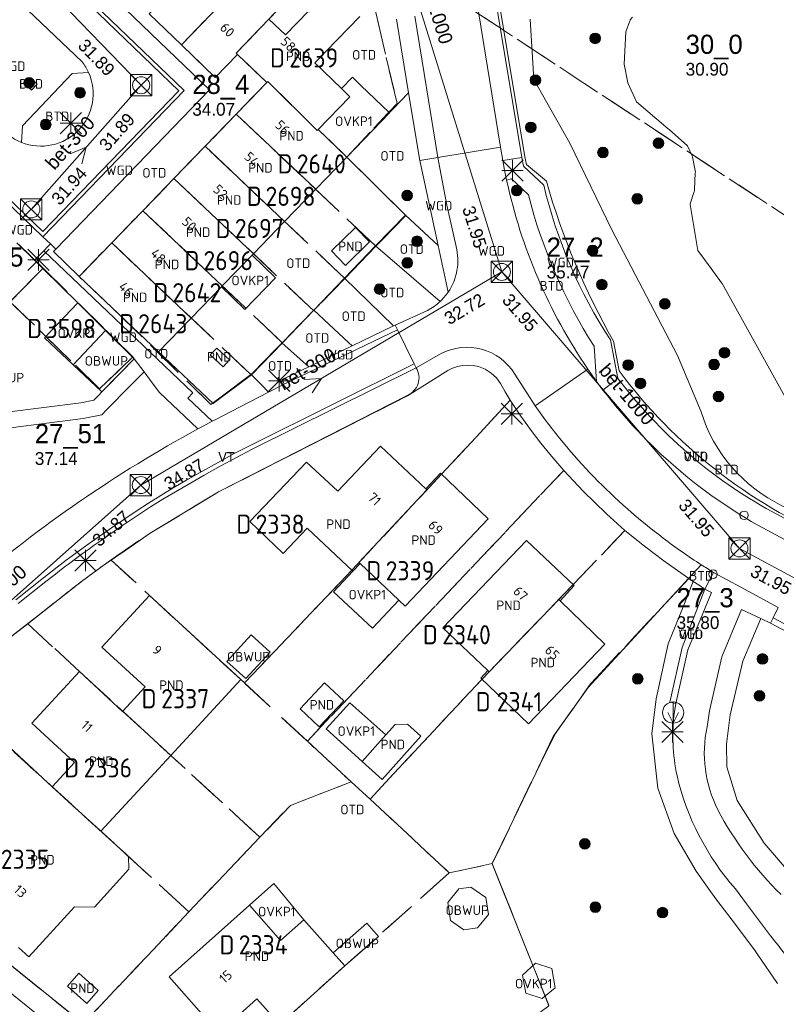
# Model space of a CAD drawing. Header units: metres. Extents: x 207644 to 210135, y 370459 to 373417.
# Tile 112 of 256: x 208561 to 208632, y 371656 to 371749. Entities that reach past the tile are written whole.
import ezdxf
from ezdxf.enums import TextEntityAlignment as Align

# ---------------------------------------------------------------- set-up
doc = ezdxf.new("R2010")
doc.units = ezdxf.units.M
doc.linetypes.add('HIDDEN2', pattern=[4.7625, 3.175, -1.5875])
for name, color, linetype in [('BTD', 7, 'Continuous'), ('combi_kolk', 7, 'Continuous'), ('CON_BxH1000x1000mm', 7, 'Continuous'), ('CON_BxH300x300mm', 7, 'Continuous'), ('DMM_BxH1000x1000mm', 7, 'Continuous'), ('DMM_BxH300x300mm', 7, 'Continuous'), ('GB', 1, 'Continuous'), ('GB07', 1, 'Continuous'), ('GB11', 1, 'Continuous'), ('INV_BxH1000x1000mm', 7, 'Continuous'), ('INV_BxH300x300mm', 7, 'Continuous'), ('KAD_Niet_vastgesteld_Perceel', 30, 'Continuous'), ('KAD_perceelnummer', 212, 'Continuous'), ('KAD_sectie', 212, 'Continuous'), ('KAD_Vastgesteld_Perceel', 212, 'Continuous'), ('KO_INSPECTIE', 7, 'Continuous'), ('NAR', 7, 'Continuous'), ('NLV_inspectieput', 7, 'Continuous'), ('NLV_instroom', 7, 'Continuous'), ('NNR_inspectieput', 7, 'Continuous'), ('NNR_instroom', 7, 'Continuous'), ('NOD_inspectieput', 7, 'Continuous'), ('OBWUP', 7, 'Continuous'), ('OTD', 7, 'Continuous'), ('OVKP1', 7, 'Continuous'), ('PIJL', 7, 'Continuous'), ('PND', 7, 'Continuous'), ('VGO', 7, 'Continuous'), ('WGD', 7, 'Continuous')]:
    doc.layers.add(name, color=color, linetype=linetype)
for name, color, linetype, lineweight in [('GIMGMV', 7, 'Continuous', 25), ('GMV', 7, 'Continuous', 25), ('GP1', 7, 'Continuous', 30), ('Q21_lantaarnpaal', 1, 'Continuous', 0), ('Q26_boom', 72, 'Continuous', 0), ('Q28_rioolput', 153, 'Continuous', 0), ('Q49_afvalbak-NGDW', 8, 'Continuous', 0)]:
    doc.layers.add(name, color=color, linetype=linetype, lineweight=lineweight)
doc.styles.add('ISO', font='isocpeur.ttf', dxfattribs={"height": 1})
doc.styles.add('ISOCP', font='ISOCP.shx', dxfattribs={"height": 1.8})

# ---------------------------------------------------------------- blocks, each defined once
blk = doc.blocks.new('ACMAP_ANN_TEMPLATE_Niet_Vastgesteld_Perceelnummer')
at = {"layer": 'KAD_perceelnummer', "style": 'ISOCP'}
blk.add_attdef('Perceelnummer', text='', height=1.8, dxfattribs=at).set_placement((0, 0), align=Align.MIDDLE)
at = {"layer": 'KAD_sectie', "style": 'ISOCP'}
blk.add_attdef('sectie', text='', height=1.8, dxfattribs=at).set_placement((-2.7, 0), align=Align.MIDDLE_RIGHT)
blk = doc.blocks.new('ACMAP_ANN_TEMPLATE_Vastgesteld_Perceelnummer')
at = {"layer": 'KAD_perceelnummer', "style": 'ISOCP'}
blk.add_attdef('Perceelnummer', text='', height=1.8, dxfattribs=at).set_placement((0, 0), align=Align.MIDDLE)
at = {"layer": 'KAD_sectie', "style": 'ISOCP'}
blk.add_attdef('sectie', text='', height=1.8, dxfattribs=at).set_placement((-2.7, 0), align=Align.MIDDLE_RIGHT)
blk = doc.blocks.new('Q21')
for p, q in [((-1, 1), (0, 0)), ((0, 1), (0, 0)), ((0, 0), (1, 1)), ((-1, 0), (0, 0)), ((-1, -1), (0, 0)), ((0, 0), (1, 0)), ((0, 0), (0, -1)), ((0, 0), (1, -1))]:
    blk.add_line(p, q)
blk = doc.blocks.new('Q26')
blk.add_hatch(color=256).paths.add_polyline_path([(-0.452, -0.01, 1), (0.548, -0.01, 1)])
blk.add_circle((0.048, -0.01), 0.5)
blk = doc.blocks.new('Q28')
at = {"linetype": 'Continuous'}
for p, q in [((-1, -1), (1, 1)), ((-1, 1), (1, -1))]:
    blk.add_line(p, q, dxfattribs=at)
blk.add_lwpolyline([(1, 1), (1, -1), (-1, -1), (-1, 1)], close=True)
blk = doc.blocks.new('Q49')
blk.add_line((0, 1), (0, -1))
blk.add_lwpolyline([(-0.5, 0), (0, -1), (0.5, 0)])
blk.add_circle((0, 0), 1)

msp = doc.modelspace()

# ---------------------------------------------------------------- linework, layer by layer
at = {"layer": 'combi_kolk', "color": 253, "lineweight": 13}
for centre in [(208628.57, 371702.1), (208625.66, 371696.58)]:
    msp.add_circle(centre, 0.4, dxfattribs=at)
at = {"layer": 'CON_BxH1000x1000mm', "color": 253, "linetype": 'Continuous', "lineweight": 13}
for points in [[(208591.147, 371772.192), (208605.84, 371724.94)], [(208605.84, 371724.94), (208628.14, 371699)], [(208628.14, 371699), (208673.52, 371674.62)]]:
    msp.add_lwpolyline(points, dxfattribs=at)
at = {"layer": 'CON_BxH300x300mm', "color": 253, "linetype": 'Continuous', "lineweight": 13}
for points in [[(208555, 371760), (208571.98, 371742.46)], [(208571.98, 371742.46), (208561.67, 371730.81)], [(208605.84, 371724.94), (208571.95, 371704.94)], [(208548.44, 371684.07), (208571.95, 371704.94)]]:
    msp.add_lwpolyline(points, dxfattribs=at)
at = {"layer": 'GB', "color": 253, "linetype": 'Continuous', "lineweight": 13}
for points in [[(208575.762, 371746.243), (208572.728, 371749.156)], [(208592.51, 371748.914), (208588.284, 371744.554)], [(208578.938, 371743.192), (208575.762, 371746.243)], [(208581.016, 371745.356), (208578.938, 371743.192)], [(208583.771, 371742.709), (208581.016, 371745.356)], [(208588.284, 371744.554), (208590.779, 371742.14)], [(208580.903, 371739.746), (208583.771, 371742.709)], [(208590.779, 371742.14), (208591.567, 371741.378)], [(208591.567, 371741.378), (208588.605, 371738.316)], [(208577.983, 371736.728), (208580.903, 371739.746)], [(208591.289, 371735.721), (208588.605, 371738.316)], [(208575.056, 371733.702), (208577.983, 371736.728)], [(208591.289, 371735.721), (208588.36, 371732.693)], [(208572.134, 371730.683), (208575.056, 371733.702)], [(208588.36, 371732.693), (208585.44, 371729.674)], [(208569.214, 371727.665), (208572.134, 371730.683)], [(208585.44, 371729.674), (208582.514, 371726.648)], [(208566.388, 371724.745), (208569.214, 371727.665)], [(208582.514, 371726.648), (208582.39, 371726.52)], [(208582.39, 371726.52), (208579.594, 371723.629)], [(208566.157, 371724.501), (208566.388, 371724.745)], [(208566.157, 371724.501), (208573.615, 371717.447)], [(208579.506, 371723.538), (208576.674, 371720.61)], [(208579.594, 371723.629), (208579.506, 371723.538)], [(208573.615, 371717.447), (208576.674, 371720.61)], [(208594.451, 371708.597), (208590.436, 371704.356)], [(208598.699, 371704.576), (208594.451, 371708.597)], [(208587.514, 371707.088), (208582.193, 371701.511)], [(208590.436, 371704.356), (208587.514, 371707.088)], [(208598.699, 371704.576), (208600.076, 371706.05)], [(208600.076, 371706.05), (208604.566, 371701.778)], [(208598.802, 371704.479), (208592.421, 371697.669)], [(208598.699, 371704.576), (208598.802, 371704.479)], [(208604.566, 371701.778), (208596.75, 371693.572)], [(208582.193, 371701.511), (208585.324, 371698.523)], [(208585.324, 371698.523), (208587.567, 371700.89)], [(208587.567, 371700.89), (208591.846, 371696.848)], [(208600.306, 371691.544), (208608.15, 371699.742)], [(208608.15, 371699.742), (208612.629, 371695.504)], [(208591.846, 371696.848), (208592.527, 371697.569)], [(208596.165, 371694.125), (208592.527, 371697.569)], [(208612.629, 371695.504), (208611.298, 371694.075)], [(208572.775, 371694.587), (208568.303, 371689.743)], [(208581.325, 371686.687), (208572.775, 371694.587)], [(208596.75, 371693.572), (208596.165, 371694.125)], [(208604.641, 371687.422), (208611.175, 371694.194)], [(208611.175, 371694.194), (208611.298, 371694.075)], [(208615.501, 371690.023), (208611.298, 371694.075)], [(208604.531, 371687.526), (208600.306, 371691.544)], [(208568.303, 371689.743), (208572.35, 371686.01)], [(208608.342, 371682.527), (208615.501, 371690.023)], [(208561.716, 371682.6), (208566.198, 371687.444)], [(208566.198, 371687.444), (208570.23, 371683.69)], [(208604.531, 371687.526), (208603.849, 371686.805)], [(208572.35, 371686.01), (208570.253, 371683.715)], [(208574.763, 371679.571), (208581.325, 371686.687)], [(208603.849, 371686.805), (208608.342, 371682.527)], [(208570.23, 371683.69), (208570.253, 371683.715)], [(208565.71, 371678.92), (208561.716, 371682.6)], [(208559.608, 371680.342), (208563.61, 371676.63)], [(208574.763, 371679.571), (208568.198, 371672.451)], [(208563.61, 371676.63), (208565.71, 371678.92)], [(208565.722, 371665.362), (208561.422, 371660.671)], [(208574.601, 371658.791), (208582.161, 371665.517)], [(208582.161, 371665.517), (208585.048, 371662.21)], [(208585.048, 371662.21), (208587.254, 371664.15)], [(208587.254, 371664.15), (208589.989, 371661.058)], [(208561.422, 371660.671), (208560.465, 371661.548)], [(208591.092, 371659.812), (208584.982, 371654.309)], [(208579.259, 371653.52), (208574.601, 371658.791)], [(208582.85, 371656.729), (208579.259, 371653.52)], [(208584.982, 371654.309), (208582.85, 371656.729)]]:
    msp.add_lwpolyline(points, dxfattribs=at)
at = {"layer": 'GB07', "color": 253, "linetype": 'Continuous', "lineweight": 13}
for points in [[(208575.762, 371746.243), (208583.221, 371753.971)], [(208580.901, 371745.467), (208583.974, 371748.67)], [(208581.016, 371745.356), (208580.901, 371745.467)], [(208583.771, 371742.709), (208583.882, 371742.824)], [(208583.882, 371742.824), (208588.494, 371738.201)], [(208580.903, 371739.746), (208588.36, 371732.693)], [(208588.494, 371738.201), (208588.605, 371738.316)], [(208577.983, 371736.728), (208585.44, 371729.674)], [(208575.056, 371733.702), (208582.514, 371726.648)], [(208572.134, 371730.683), (208579.594, 371723.629)], [(208569.214, 371727.665), (208576.674, 371720.61)], [(208592.421, 371697.669), (208592.527, 371697.569)], [(208604.531, 371687.526), (208604.641, 371687.422)], [(208574.763, 371679.571), (208570.253, 371683.715)], [(208568.198, 371672.451), (208563.61, 371676.63)]]:
    msp.add_lwpolyline(points, dxfattribs=at)
at = {"layer": 'GB11', "color": 253, "linetype": 'Continuous', "lineweight": 13}
for points in [[(208587.685, 371749.417), (208585.518, 371747.176), (208583.974, 371748.67)], [(208589.835, 371726.916), (208592.088, 371729.119)], [(208592.088, 371729.119), (208593.418, 371727.759)], [(208593.418, 371727.759), (208591.165, 371725.556)], [(208591.165, 371725.556), (208589.835, 371726.916)], [(208580.266, 371716.681), (208579.069, 371717.801), (208578.467, 371717.156), (208579.663, 371716.037), (208580.266, 371716.681)], [(208591.001, 371684.69), (208588.702, 371682.241), (208586.896, 371683.937), (208589.194, 371686.386), (208591.001, 371684.69)], [(208598.239, 371681.383), (208596.971, 371682.514), (208595.807, 371682.463), (208594.959, 371681.494)], [(208594.959, 371681.494), (208592.735, 371679.006)], [(208592.735, 371679.006), (208594.616, 371677.315), (208598.239, 371681.383)], [(208568.198, 371672.451), (208570.778, 371670.081)], [(208570.778, 371670.081), (208570.809, 371668.907)], [(208570.809, 371668.907), (208567.595, 371665.343)], [(208567.595, 371665.343), (208565.722, 371665.362)], [(208566.125, 371659.124), (208567.955, 371657.508), (208566.89, 371656.301), (208565.06, 371657.917), (208566.125, 371659.124)]]:
    msp.add_lwpolyline(points, dxfattribs=at)
at = {"layer": 'GIMGMV', "color": 253, "linetype": 'Continuous', "lineweight": 13}
for points in [[(208565.612, 371716.229), (208568.645, 371719.442)], [(208571.335, 371716.77), (208568.645, 371719.442)], [(208565.612, 371716.229), (208568.303, 371713.688), (208571.335, 371716.77)], [(208582.316, 371690.887), (208580.036, 371688.393)], [(208584.085, 371689.269), (208582.316, 371690.887)], [(208581.805, 371686.775), (208584.085, 371689.269)], [(208580.036, 371688.393), (208581.805, 371686.775)], [(208602.271, 371663.2), (208601.014, 371664.071), (208600.751, 371665.782), (208601.79, 371667.042), (208602.913, 371667.215), (208604.328, 371666.234), (208604.572, 371664.644), (208603.541, 371663.395), (208602.271, 371663.2)], [(208591.092, 371659.812), (208594.25, 371662.578), (208593.153, 371663.83), (208589.989, 371661.058)], [(208589.989, 371661.058), (208591.092, 371659.812)]]:
    msp.add_lwpolyline(points, dxfattribs=at)
at = {"layer": 'GMV', "color": 253, "linetype": 'Continuous', "lineweight": 13}
for points in [[(208578.383, 371742.041), (208562.66, 371757.158)], [(208561.236, 371755.689), (208575.515, 371741.942)], [(208576.01, 371741.951), (208561.49, 371755.93)], [(208560.073, 371750.751), (208566.444, 371744.651)], [(208605.723, 371736.634), (208603.459, 371750.538)], [(208605.265, 371750.348), (208607.703, 371735.692)], [(208605.56, 371750.403), (208607.998, 371735.745)], [(208599.833, 371735.668), (208597.669, 371748.955)], [(208617.891, 371748.594), (208618.109, 371748.844)], [(208597.082, 371741.754), (208595.946, 371748.644)], [(208608.506, 371748.672), (208608.829, 371743.008)], [(208617.477, 371747.46), (208617.828, 371748.406)], [(208617.828, 371748.406), (208617.868, 371748.526)], [(208617.868, 371748.526), (208617.891, 371748.594)], [(208617.311, 371744.429), (208617.477, 371747.46)], [(208617.66, 371742.699), (208617.311, 371744.429)], [(208565.512, 371743.552), (208560.834, 371738.65)], [(208567.044, 371743.65), (208565.512, 371743.552)], [(208561.635, 371743.153), (208561.083, 371742.541)], [(208561.083, 371742.541), (208561.688, 371741.994)], [(208562.21, 371742.568), (208561.635, 371743.153)], [(208561.688, 371741.994), (208562.21, 371742.568)], [(208608.829, 371743.008), (208612.227, 371737.009)], [(208618.471, 371740.903), (208617.66, 371742.699)], [(208562.736, 371728.734), (208549.485, 371741.488)], [(208575.515, 371741.942), (208562.736, 371728.734)], [(208562.751, 371728.246), (208576.01, 371741.951)], [(208563.972, 371727.071), (208578.383, 371742.041)], [(208591.289, 371735.721), (208597.082, 371741.754)], [(208597.082, 371741.754), (208598.131, 371735.391)], [(208621.461, 371738.372), (208618.471, 371740.903)], [(208560.834, 371738.65), (208560.741, 371737.099)], [(208621.531, 371738.313), (208621.461, 371738.372)], [(208623.25, 371736.781), (208621.531, 371738.313)], [(208612.227, 371737.009), (208616.172, 371728.879)], [(208605.723, 371736.634), (208599.833, 371735.668)], [(208605.924, 371735.404), (208605.723, 371736.634)], [(208623.687, 371735.848), (208623.25, 371736.781)], [(208591.289, 371735.721), (208596.781, 371730.281)], [(208598.131, 371735.391), (208599.833, 371735.668)], [(208599.845, 371727.413), (208598.131, 371735.391)], [(208599.833, 371735.668), (208600.675, 371731.199)], [(208607.703, 371735.692), (208605.924, 371735.404)], [(208606.097, 371734.479), (208605.924, 371735.404)], [(208607.703, 371735.692), (208607.862, 371734.867)], [(208607.998, 371735.745), (208608.138, 371735.02)], [(208608.138, 371735.02), (208610.02, 371733.448)], [(208623.703, 371735.813), (208623.687, 371735.848)], [(208623.717, 371735.743), (208623.703, 371735.813)], [(208623.974, 371734.445), (208623.717, 371735.743)], [(208606.286, 371733.558), (208606.097, 371734.479)], [(208607.862, 371734.867), (208609.767, 371733.093)], [(208623.912, 371732.668), (208623.996, 371734.231)], [(208624, 371734.313), (208623.974, 371734.445)], [(208623.996, 371734.231), (208624, 371734.313)], [(208606.286, 371733.558), (208606.739, 371733.665)], [(208606.739, 371733.665), (208608.323, 371732.173)], [(208623.5, 371731.344), (208623.881, 371732.487)], [(208623.881, 371732.487), (208623.906, 371732.563)], [(208623.906, 371732.563), (208623.912, 371732.668)], [(208562.751, 371728.246), (208559.098, 371731.762)], [(208623.515, 371731.256), (208623.5, 371731.344)], [(208600.675, 371731.199), (208601.537, 371727.311)], [(208624.234, 371726.938), (208623.515, 371731.256)], [(208593.984, 371727.375), (208596.781, 371730.281)], [(208596.781, 371730.281), (208599.845, 371727.413)], [(208616.172, 371728.879), (208622.315, 371717.094)], [(208561.967, 371726.035), (208560.301, 371727.657)], [(208563.455, 371727.569), (208562.751, 371728.246)], [(208563.455, 371727.569), (208563.229, 371727.337)], [(208563.972, 371727.071), (208563.455, 371727.569)], [(208562.84, 371726.935), (208561.967, 371726.035)], [(208563.229, 371727.337), (208562.84, 371726.935)], [(208562.84, 371726.935), (208576.834, 371713.582)], [(208563.972, 371727.071), (208563.751, 371726.842)], [(208563.751, 371726.842), (208566.157, 371724.501)], [(208591.063, 371724.344), (208593.984, 371727.375)], [(208593.984, 371727.375), (208600.038, 371722.155)], [(208599.845, 371727.413), (208600.786, 371723.031)], [(208625.474, 371725.256), (208624.234, 371726.938)], [(208562.742, 371725.273), (208561.967, 371726.035)], [(208542.125, 371704.469), (208562.742, 371725.273)], [(208562.742, 371725.273), (208571.183, 371716.972)], [(208626.461, 371723.916), (208625.474, 371725.256)], [(208588.188, 371721.344), (208591.063, 371724.344)], [(208591.063, 371724.344), (208595.664, 371719.867)], [(208626.502, 371723.843), (208626.461, 371723.916)], [(208628.891, 371719.563), (208626.502, 371723.843)], [(208585.219, 371718.25), (208588.188, 371721.344)], [(208591.445, 371718.326), (208588.188, 371721.344)], [(208595.822, 371719.943), (208598.869, 371721.323)], [(208585.407, 371714.399), (208596.038, 371719.507)], [(208591.792, 371718.005), (208595.664, 371719.867)], [(208595.664, 371719.867), (208595.822, 371719.943)], [(208595.822, 371719.943), (208596.038, 371719.507)], [(208596.038, 371719.507), (208597.615, 371716.315)], [(208633.016, 371712.125), (208628.891, 371719.563)], [(208591.792, 371718.005), (208591.445, 371718.326)], [(208616.043, 371718.557), (208616.737, 371714.953)], [(208616.84, 371715.668), (208616.322, 371718.439)], [(208578.737, 371712.603), (208573.615, 371717.447)], [(208582.328, 371715.281), (208585.219, 371718.25)], [(208585.219, 371718.25), (208587.708, 371716.04)], [(208587.708, 371716.04), (208591.792, 371718.005)], [(208614.721, 371714.673), (208614.488, 371717.964)], [(208571.335, 371716.77), (208567.539, 371712.912)], [(208571.183, 371716.972), (208571.335, 371716.77)], [(208572.248, 371715.56), (208571.335, 371716.77)], [(208597.798, 371715.944), (208600.065, 371717.247)], [(208622.315, 371717.094), (208624.542, 371711.817)], [(208570.896, 371714.186), (208572.248, 371715.56)], [(208572.248, 371715.56), (208572.763, 371714.877)], [(208597.615, 371716.315), (208582.265, 371708.69)], [(208597.798, 371715.944), (208582.475, 371708.326)], [(208587.708, 371716.04), (208585.213, 371714.84)], [(208597.798, 371715.944), (208597.615, 371716.315)], [(208608.953, 371712.389), (208613.905, 371715.827)], [(208614.721, 371714.673), (208613.905, 371715.827)], [(208572.763, 371714.877), (208573.493, 371713.911)], [(208582.328, 371715.281), (208578.737, 371712.603)], [(208583.299, 371714.301), (208582.328, 371715.281)], [(208585.213, 371714.84), (208585.407, 371714.399)], [(208608.953, 371712.389), (208607.064, 371715.346)], [(208615.33, 371713.858), (208614.721, 371714.673)], [(208616.737, 371714.953), (208615.33, 371713.858)], [(208568.764, 371712.018), (208570.896, 371714.186)], [(208573.493, 371713.911), (208573.707, 371713.627)], [(208583.942, 371713.652), (208583.299, 371714.301)], [(208583.942, 371713.652), (208585.407, 371714.399)], [(208567.539, 371712.912), (208566.306, 371712.666)], [(208573.707, 371713.627), (208577.293, 371710.206)], [(208576.834, 371713.582), (208576.371, 371713.105)], [(208576.371, 371713.105), (208578.648, 371710.933)], [(208596.964, 371713.359), (208579.245, 371704.302)], [(208580.416, 371711.853), (208583.942, 371713.652)], [(208566.306, 371712.666), (208559.373, 371711.77)], [(208568.285, 371711.531), (208568.764, 371712.018)], [(208559.704, 371710.3), (208566.549, 371711.185)], [(208566.549, 371711.185), (208568.285, 371711.531)], [(208578.648, 371710.933), (208577.788, 371710.474)], [(208578.648, 371710.933), (208578.855, 371711.043)], [(208578.855, 371711.043), (208580.416, 371711.853)], [(208577.54, 371710.34), (208577.293, 371710.206)], [(208577.788, 371710.474), (208577.54, 371710.34)], [(208582.265, 371708.69), (208580.725, 371707.889)], [(208582.475, 371708.326), (208580.935, 371707.525)], [(208580.725, 371707.889), (208579.197, 371707.066)], [(208580.935, 371707.525), (208579.407, 371706.702)], [(208579.197, 371707.066), (208577.68, 371706.222)], [(208579.407, 371706.702), (208577.89, 371705.858)], [(208577.68, 371706.222), (208576.173, 371705.361)], [(208577.89, 371705.858), (208576.383, 371704.997)], [(208574.991, 371704.67), (208573.817, 371703.966)], [(208576.173, 371705.361), (208574.991, 371704.67)], [(208576.383, 371704.997), (208575.201, 371704.306)], [(208573.817, 371703.966), (208572.654, 371703.245)], [(208579.245, 371704.302), (208572.832, 371700.416)], [(208574.027, 371703.602), (208572.864, 371702.881)], [(208575.201, 371704.306), (208574.027, 371703.602)], [(208572.654, 371703.245), (208571.506, 371702.499)], [(208572.864, 371702.881), (208571.716, 371702.135)], [(208571.506, 371702.499), (208569.287, 371701)], [(208631.175, 371702.448), (208645.352, 371694.835)], [(208569.287, 371701), (208567.093, 371699.465)], [(208656.259, 371686.985), (208630.337, 371700.911)], [(208567.093, 371699.465), (208564.933, 371697.882)], [(208564.933, 371697.882), (208562.818, 371696.24)], [(208623.37, 371696.168), (208624.56, 371697.458)], [(208562.818, 371696.24), (208560.212, 371694.177)], [(208613.938, 371685.938), (208623.37, 371696.168)], [(208623.37, 371696.168), (208623.802, 371695.887)], [(208624.894, 371695.175), (208625.703, 371696.747)], [(208628.261, 371695.343), (208625.703, 371696.747)], [(208560.422, 371693.813), (208563.028, 371695.876)], [(208622.789, 371693.356), (208623.802, 371695.887)], [(208624.348, 371695.531), (208623.802, 371695.887)], [(208624.894, 371695.175), (208624.348, 371695.531)], [(208631.761, 371693.458), (208628.261, 371695.343)], [(208624.894, 371695.175), (208622.773, 371689.698)], [(208625.518, 371694.852), (208623.307, 371689.478)], [(208624.894, 371695.175), (208625.518, 371694.852)], [(208564.3, 371694.268), (208561.746, 371692.247)], [(208631.306, 371692.48), (208631.761, 371693.458)], [(208621.457, 371690.027), (208622.789, 371693.356)], [(208628.323, 371693.269), (208626.47, 371688.818)], [(208630.144, 371692.402), (208628.323, 371693.269)], [(208631.306, 371692.48), (208631.096, 371692.03)], [(208649.643, 371682.788), (208631.306, 371692.48)], [(208561.746, 371692.247), (208559.168, 371690.255)], [(208628.471, 371688.41), (208630.144, 371692.402)], [(208631.065, 371691.964), (208630.144, 371692.402)], [(208631.096, 371692.03), (208631.065, 371691.964)], [(208649.306, 371682.323), (208631.065, 371691.964)], [(208620.324, 371684.872), (208621.457, 371690.027)], [(208622.773, 371689.698), (208621.619, 371684.556)], [(208623.307, 371689.478), (208622.175, 371684.431)], [(208626.47, 371688.818), (208625.336, 371683.739)], [(208627.282, 371683.385), (208628.471, 371688.41)], [(208611.22, 371682.111), (208613.938, 371685.938)], [(208619.906, 371681.598), (208620.324, 371684.872)], [(208621.619, 371684.556), (208622.175, 371684.431)], [(208622.175, 371684.431), (208622.035, 371683.649)], [(208625.336, 371683.739), (208625.1, 371682.25)], [(208626.909, 371680.626), (208627.282, 371683.385)], [(208610.615, 371681.11), (208610.875, 371681.625)], [(208610.875, 371681.625), (208611.22, 371682.111)], [(208620.493, 371676.511), (208619.906, 371681.598)], [(208609.422, 371678.75), (208610.615, 371681.11)], [(208626.948, 371678.504), (208626.909, 371680.626)], [(208604.938, 371669.406), (208609.422, 371678.75)], [(208627.911, 371675.344), (208626.948, 371678.504)], [(208622.022, 371672.251), (208620.493, 371676.511)], [(208630.455, 371671.35), (208627.911, 371675.344)], [(208624.069, 371668.692), (208622.022, 371672.251)], [(208633.145, 371668.209), (208630.455, 371671.35)], [(208610.234, 371656.125), (208604.938, 371669.406)], [(208625.374, 371666.887), (208624.069, 371668.692)], [(208626.03, 371665.98), (208625.374, 371666.887)], [(208627.761, 371667.038), (208628.798, 371665.645)], [(208627.755, 371663.702), (208626.03, 371665.98)], [(208628.798, 371665.645), (208631.046, 371662.626)], [(208629.607, 371661.242), (208627.755, 371663.702)], [(208556.269, 371662.683), (208573.631, 371648.7)], [(208572.35, 371647.099), (208555.003, 371661.07)], [(208629.872, 371660.851), (208629.607, 371661.242)], [(208631.706, 371658.153), (208629.872, 371660.851)]]:
    msp.add_lwpolyline(points, dxfattribs=at)
for points in [[(208567.044, 371743.65, 0.058045), (208566.444, 371744.651)], [(208567.044, 371743.65, -0.674963), (208560.741, 371737.099)], [(208560.741, 371737.099, -0.058278), (208559.743, 371737.643)], [(208613.905, 371715.827, -0.096956), (208606.286, 371733.558)], [(208616.322, 371718.439, -0.061039), (208610.02, 371733.448)], [(208609.767, 371733.093, 0.088041), (208616.043, 371718.557)], [(208608.323, 371732.173, 0.079028), (208614.488, 371717.964)], [(208600.786, 371723.031, 0.215203), (208601.537, 371727.311)], [(208600.038, 371722.155, 0.054239), (208600.786, 371723.031)], [(208600.038, 371722.155, -0.06846), (208598.869, 371721.323)], [(208607.064, 371715.346, 0.395927), (208600.065, 371717.247)], [(208597.798, 371715.944, -0.458841), (208596.964, 371713.359)], [(208636.972, 371699.87, -0.133987), (208616.84, 371715.668)], [(208616.737, 371714.953, 0.106039), (208631.175, 371702.448)], [(208630.337, 371700.911, -0.104027), (208615.33, 371713.858)], [(208620.992, 371699.956, -0.07903), (208608.953, 371712.389)], [(208624.542, 371711.817, 0.437016), (208643.756, 371702.59)], [(208555.855, 371695.458, -0.051849), (208577.293, 371710.206)], [(208567.303, 371699.101, -0.008184), (208571.716, 371702.135)], [(208572.832, 371700.416, 0.011076), (208568.493, 371697.444)], [(208624.56, 371697.458, -0.020765), (208620.992, 371699.956)], [(208563.028, 371695.876, -0.013856), (208567.303, 371699.101)], [(208568.493, 371697.444, 0.01289), (208564.3, 371694.268)], [(208624.56, 371697.458, 0.006378), (208625.703, 371696.747)], [(208622.035, 371683.649, 0.083854), (208622.278, 371677.674)], [(208626.108, 371674.47, -0.170946), (208625.1, 371682.25)], [(208622.278, 371677.674, 0.123042), (208627.761, 371667.038)], [(208632.042, 371666.509, -0.076924), (208626.108, 371674.47)], [(208631.046, 371662.626, -0.051964), (208633.616, 371658.977)]]:
    msp.add_lwpolyline(points, format="xyb", dxfattribs=at)
at = {"layer": 'GP1', "color": 253, "linetype": 'Continuous', "lineweight": 13}
for points in [[(208592.601, 371742.447), (208591.806, 371743.21), (208590.779, 371742.14)], [(208595.279, 371739.876), (208592.601, 371742.447)], [(208591.289, 371735.721), (208595.279, 371739.876)], [(208584.596, 371724.387), (208582.39, 371726.52)], [(208584.596, 371724.387), (208581.712, 371721.405), (208579.506, 371723.538)], [(208568.645, 371719.442), (208566.025, 371722.044), (208562.921, 371718.771), (208565.612, 371716.229)], [(208596.165, 371694.125), (208593.698, 371691.497), (208590.045, 371694.925), (208591.846, 371696.848)], [(208594.959, 371681.494), (208591.577, 371684.516), (208589.351, 371682.05), (208592.735, 371679.006)], [(208582.161, 371665.517), (208584.444, 371667.548)], [(208584.444, 371667.548), (208587.254, 371664.15)], [(208609.627, 371656.754), (208608.089, 371657.25), (208607.79, 371658.957), (208608.982, 371660.076), (208610.521, 371659.58), (208610.839, 371657.766), (208609.627, 371656.754)]]:
    msp.add_lwpolyline(points, dxfattribs=at)
at = {"layer": 'KAD_Niet_vastgesteld_Perceel', "color": 253, "linetype": 'HIDDEN2', "lineweight": 13}
for points in [[(208592.261, 371756.656), (208657.684, 371713.616)], [(208572.728, 371749.156), (208575.762, 371746.243), (208578.938, 371743.192), (208581.016, 371745.356), (208583.771, 371742.709), (208580.904, 371739.745), (208577.984, 371736.727), (208575.057, 371733.701), (208572.136, 371730.682), (208569.216, 371727.663), (208566.157, 371724.501), (208569.79, 371721.065), (208578.534, 371712.5), (208582.275, 371715.312), (208582.445, 371715.44), (208585.227, 371718.301), (208588.155, 371721.312), (208591.089, 371724.33), (208594.017, 371727.342), (208596.83, 371730.235), (208591.29, 371735.724), (208595.999, 371740.751), (208592.809, 371754.325)], [(208559.683, 371722.147), (208568.077, 371713.962), (208571.183, 371716.972), (208562.774, 371725.295), (208557.197, 371730.676)], [(208610.255, 371656.068), (208604.933, 371669.413), (208610.665, 371681.339), (208614.17, 371686.29), (208623.39, 371696.181), (208621.047, 371697.819), (208619.215, 371699.198), (208617.384, 371700.666), (208615.644, 371702.243), (208613.465, 371704.36), (208611.646, 371706.32), (208610.345, 371707.831), (208609.495, 371708.875), (208608.673, 371709.942), (208607.612, 371711.4), (208606.616, 371712.902), (208606.152, 371713.684), (208605.702, 371714.473), (208605.321, 371715.001), (208604.849, 371715.451), (208604.276, 371715.807), (208603.646, 371716.05), (208603.151, 371716.146), (208602.648, 371716.179), (208602.145, 371716.149), (208601.671, 371716.057), (208601.214, 371715.902), (208600.781, 371715.688), (208596.985, 371713.325), (208579.245, 371704.302), (208572.832, 371700.416), (208569.165, 371697.904), (208568.493, 371697.444), (208566.375, 371695.884), (208564.3, 371694.268), (208561.334, 371691.926), (208559.168, 371690.255)], [(208556.269, 371662.683), (208566.55, 371654.402)]]:
    msp.add_lwpolyline(points, dxfattribs=at)
msp.add_lwpolyline([(208559.683, 371722.147), (208562.774, 371725.295), (208571.183, 371716.972), (208568.077, 371713.962), (208559.683, 371722.147)], close=True, dxfattribs=at)
at = {"layer": 'KAD_Vastgesteld_Perceel', "color": 253, "linetype": 'HIDDEN2', "lineweight": 13}
for points in [[(208657.684, 371713.616), (208592.261, 371756.656), (208588.876, 371759.908), (208585.883, 371762.785), (208582.861, 371765.69), (208579.832, 371768.6), (208576.652, 371771.655), (208566.138, 371781.602), (208557.716, 371789.861), (208570.605, 371803.196), (208583.789, 371790.24), (208592.565, 371786.914), (208608.25, 371771.55), (208622.009, 371786.028), (208622.092, 371786.116), (208624.127, 371788.275), (208627.468, 371785.046), (208642.311, 371770.706)], [(208559.606, 371680.303), (208576.466, 371664.894), (208566.55, 371654.402), (208556.269, 371662.683)]]:
    msp.add_lwpolyline(points, dxfattribs=at)
for points in [[(208572.728, 371749.156), (208585.883, 371762.785), (208588.876, 371759.908), (208586.676, 371757.626), (208583.203, 371753.989), (208575.762, 371746.243), (208572.728, 371749.156)], [(208581.016, 371745.356), (208578.938, 371743.192), (208575.762, 371746.243), (208583.203, 371753.989), (208586.676, 371757.626), (208588.876, 371759.908), (208592.261, 371756.656), (208592.809, 371754.325), (208589.921, 371751.494), (208587.744, 371749.36), (208586.238, 371750.8), (208586.132, 371750.92), (208580.901, 371745.467), (208581.016, 371745.356)], [(208583.771, 371742.709), (208581.016, 371745.356), (208580.901, 371745.467), (208586.132, 371750.92), (208586.238, 371750.8), (208587.744, 371749.36), (208589.921, 371751.494), (208592.809, 371754.325), (208595.999, 371740.751), (208591.29, 371735.724), (208588.605, 371738.316), (208588.494, 371738.201), (208583.882, 371742.824), (208583.771, 371742.709)], [(208580.904, 371739.745), (208583.771, 371742.709), (208583.882, 371742.824), (208588.494, 371738.201), (208588.605, 371738.316), (208591.29, 371735.724), (208596.83, 371730.235), (208594.017, 371727.342), (208580.904, 371739.745)], [(208559.683, 371722.147), (208544.012, 371737.427), (208546.974, 371740.492), (208557.197, 371730.676), (208562.774, 371725.295), (208559.683, 371722.147)], [(208577.984, 371736.727), (208580.904, 371739.745), (208594.017, 371727.342), (208591.089, 371724.33), (208577.984, 371736.727)], [(208575.057, 371733.701), (208577.984, 371736.727), (208591.089, 371724.33), (208588.155, 371721.312), (208575.057, 371733.701)], [(208588.155, 371721.312), (208585.227, 371718.301), (208572.136, 371730.682), (208575.057, 371733.701), (208588.155, 371721.312)], [(208569.216, 371727.663), (208572.136, 371730.682), (208585.227, 371718.301), (208582.445, 371715.44), (208582.275, 371715.312), (208569.216, 371727.663)], [(208569.79, 371721.065), (208566.157, 371724.501), (208569.216, 371727.663), (208582.275, 371715.312), (208578.534, 371712.5), (208569.79, 371721.065)], [(208596.985, 371713.325), (208600.781, 371715.688), (208601.214, 371715.902), (208601.671, 371716.057), (208602.145, 371716.149), (208602.648, 371716.179), (208603.151, 371716.146), (208603.646, 371716.05), (208604.276, 371715.807), (208604.849, 371715.451), (208605.321, 371715.001), (208605.702, 371714.473), (208606.152, 371713.684), (208606.616, 371712.902), (208600.18, 371705.95), (208591.745, 371696.948), (208581.665, 371686.367), (208569.165, 371697.904), (208572.832, 371700.416), (208579.245, 371704.302), (208596.985, 371713.325)], [(208611.646, 371706.32), (208587.579, 371680.901), (208581.665, 371686.367), (208591.745, 371696.948), (208600.18, 371705.95), (208606.616, 371712.902), (208607.612, 371711.4), (208608.673, 371709.942), (208609.495, 371708.875), (208610.345, 371707.831), (208611.646, 371706.32)], [(208611.646, 371706.32), (208613.465, 371704.36), (208615.644, 371702.243), (208617.384, 371700.666), (208612.53, 371695.599), (208603.949, 371686.705), (208593.465, 371675.473), (208591.696, 371677.093), (208587.579, 371680.901), (208611.646, 371706.32)], [(208604.933, 371669.413), (208600.904, 371668.551), (208593.465, 371675.473), (208603.949, 371686.705), (208612.53, 371695.599), (208617.384, 371700.666), (208619.215, 371699.198), (208621.047, 371697.819), (208623.39, 371696.181), (208614.17, 371686.29), (208610.665, 371681.339), (208604.933, 371669.413)], [(208561.334, 371691.926), (208564.3, 371694.268), (208566.375, 371695.884), (208568.493, 371697.444), (208569.165, 371697.904), (208581.665, 371686.367), (208587.579, 371680.901), (208591.696, 371677.093), (208585.987, 371674.883), (208583.128, 371671.884), (208566.2, 371687.44), (208561.334, 371691.926)], [(208559.168, 371690.255), (208561.334, 371691.926), (208566.2, 371687.44), (208583.128, 371671.884), (208576.466, 371664.894), (208559.606, 371680.303), (208554.275, 371685.252), (208554.567, 371685.643), (208555.386, 371686.661), (208556.258, 371687.634), (208557.181, 371688.559), (208558.152, 371689.434), (208559.168, 371690.255)], [(208573.631, 371648.7), (208566.55, 371654.402), (208576.466, 371664.894), (208583.128, 371671.884), (208585.987, 371674.883), (208591.696, 371677.093), (208593.465, 371675.473), (208600.904, 371668.551), (208591.092, 371659.812), (208584.982, 371654.309), (208576.258, 371646.508), (208574.957, 371647.619), (208573.631, 371648.7)], [(208604.933, 371669.413), (208610.255, 371656.068), (208584.949, 371637.319), (208583.718, 371638.835), (208582.449, 371640.319), (208581.141, 371641.769), (208579.967, 371643.005), (208578.759, 371644.208), (208577.519, 371645.378), (208576.258, 371646.508), (208584.982, 371654.309), (208591.092, 371659.812), (208600.904, 371668.551), (208604.933, 371669.413)]]:
    msp.add_lwpolyline(points, close=True, dxfattribs=at)
at = {"layer": 'NOD_inspectieput', "color": 253, "lineweight": 13}
for centre in [(208571.98, 371742.46), (208561.67, 371730.81), (208605.84, 371724.94), (208571.95, 371704.94), (208628.14, 371699)]:
    msp.add_circle(centre, 0.8, dxfattribs=at)
at = {"layer": 'PIJL', "color": 253, "lineweight": 13}
for points in [[(208565.33, 371736.03), (208566.83, 371736.64), (208566.41, 371735.08)], [(208587.29, 371714.83), (208588.9, 371714.94), (208588.02, 371713.59)]]:
    msp.add_lwpolyline(points, dxfattribs=at)

# ---------------------------------------------------------------- block references
at = {"layer": 'KAD_Niet_vastgesteld_Perceel', "color": 253, "linetype": 'HIDDEN2', "lineweight": 13}
ref = msp.add_blockref('ACMAP_ANN_TEMPLATE_Niet_Vastgesteld_Perceelnummer', (208565.382, 371719.629), dxfattribs=at)
ref.add_attrib('Perceelnummer', '3598', dxfattribs={"layer": 'KAD_perceelnummer', "lineweight": 13, "height": 1.8, "style": 'ISOCP'}).set_placement((208565.382, 371719.629), align=Align.MIDDLE)
ref.add_attrib('sectie', 'D', dxfattribs={"layer": 'KAD_sectie', "lineweight": 13, "height": 1.8, "style": 'ISOCP'}).set_placement((208562.682, 371719.629), align=Align.MIDDLE_RIGHT)
at = {"layer": 'KAD_Vastgesteld_Perceel', "color": 253, "linetype": 'HIDDEN2', "lineweight": 13}
ref = msp.add_blockref('ACMAP_ANN_TEMPLATE_Vastgesteld_Perceelnummer', (208588.178, 371745.025), dxfattribs=at)
ref.add_attrib('Perceelnummer', '2639', dxfattribs={"layer": 'KAD_perceelnummer', "lineweight": 13, "height": 1.8, "style": 'ISOCP'}).set_placement((208588.178, 371745.025), align=Align.MIDDLE)
ref.add_attrib('sectie', 'D', dxfattribs={"layer": 'KAD_sectie', "lineweight": 13, "height": 1.8, "style": 'ISOCP'}).set_placement((208585.478, 371745.025), align=Align.MIDDLE_RIGHT)
ref = msp.add_blockref('ACMAP_ANN_TEMPLATE_Vastgesteld_Perceelnummer', (208588.885, 371735.083), dxfattribs=at)
ref.add_attrib('Perceelnummer', '2640', dxfattribs={"layer": 'KAD_perceelnummer', "lineweight": 13, "height": 1.8, "style": 'ISOCP'}).set_placement((208588.885, 371735.083), align=Align.MIDDLE)
ref.add_attrib('sectie', 'D', dxfattribs={"layer": 'KAD_sectie', "lineweight": 13, "height": 1.8, "style": 'ISOCP'}).set_placement((208586.185, 371735.083), align=Align.MIDDLE_RIGHT)
ref = msp.add_blockref('ACMAP_ANN_TEMPLATE_Vastgesteld_Perceelnummer', (208585.997, 371732.038), dxfattribs=at)
ref.add_attrib('Perceelnummer', '2698', dxfattribs={"layer": 'KAD_perceelnummer', "lineweight": 13, "height": 1.8, "style": 'ISOCP'}).set_placement((208585.997, 371732.038), align=Align.MIDDLE)
ref.add_attrib('sectie', 'D', dxfattribs={"layer": 'KAD_sectie', "lineweight": 13, "height": 1.8, "style": 'ISOCP'}).set_placement((208583.297, 371732.038), align=Align.MIDDLE_RIGHT)
ref = msp.add_blockref('ACMAP_ANN_TEMPLATE_Vastgesteld_Perceelnummer', (208583.069, 371729.02), dxfattribs=at)
ref.add_attrib('Perceelnummer', '2697', dxfattribs={"layer": 'KAD_perceelnummer', "lineweight": 13, "height": 1.8, "style": 'ISOCP'}).set_placement((208583.069, 371729.02), align=Align.MIDDLE)
ref.add_attrib('sectie', 'D', dxfattribs={"layer": 'KAD_sectie', "lineweight": 13, "height": 1.8, "style": 'ISOCP'}).set_placement((208580.369, 371729.02), align=Align.MIDDLE_RIGHT)
ref = msp.add_blockref('ACMAP_ANN_TEMPLATE_Vastgesteld_Perceelnummer', (208580.142, 371726.001), dxfattribs=at)
ref.add_attrib('Perceelnummer', '2696', dxfattribs={"layer": 'KAD_perceelnummer', "lineweight": 13, "height": 1.8, "style": 'ISOCP'}).set_placement((208580.142, 371726.001), align=Align.MIDDLE)
ref.add_attrib('sectie', 'D', dxfattribs={"layer": 'KAD_sectie', "lineweight": 13, "height": 1.8, "style": 'ISOCP'}).set_placement((208577.442, 371726.001), align=Align.MIDDLE_RIGHT)
ref = msp.add_blockref('ACMAP_ANN_TEMPLATE_Vastgesteld_Perceelnummer', (208577.206, 371722.997), dxfattribs=at)
ref.add_attrib('Perceelnummer', '2642', dxfattribs={"layer": 'KAD_perceelnummer', "lineweight": 13, "height": 1.8, "style": 'ISOCP'}).set_placement((208577.206, 371722.997), align=Align.MIDDLE)
ref.add_attrib('sectie', 'D', dxfattribs={"layer": 'KAD_sectie', "lineweight": 13, "height": 1.8, "style": 'ISOCP'}).set_placement((208574.506, 371722.997), align=Align.MIDDLE_RIGHT)
ref = msp.add_blockref('ACMAP_ANN_TEMPLATE_Vastgesteld_Perceelnummer', (208574.013, 371720.082), dxfattribs=at)
ref.add_attrib('Perceelnummer', '2643', dxfattribs={"layer": 'KAD_perceelnummer', "lineweight": 13, "height": 1.8, "style": 'ISOCP'}).set_placement((208574.013, 371720.082), align=Align.MIDDLE)
ref.add_attrib('sectie', 'D', dxfattribs={"layer": 'KAD_sectie', "lineweight": 13, "height": 1.8, "style": 'ISOCP'}).set_placement((208571.313, 371720.082), align=Align.MIDDLE_RIGHT)
ref = msp.add_blockref('ACMAP_ANN_TEMPLATE_Vastgesteld_Perceelnummer', (208585.022, 371701.273), dxfattribs=at)
ref.add_attrib('Perceelnummer', '2338', dxfattribs={"layer": 'KAD_perceelnummer', "lineweight": 13, "height": 1.8, "style": 'ISOCP'}).set_placement((208585.022, 371701.273), align=Align.MIDDLE)
ref.add_attrib('sectie', 'D', dxfattribs={"layer": 'KAD_sectie', "lineweight": 13, "height": 1.8, "style": 'ISOCP'}).set_placement((208582.322, 371701.273), align=Align.MIDDLE_RIGHT)
ref = msp.add_blockref('ACMAP_ANN_TEMPLATE_Vastgesteld_Perceelnummer', (208597.215, 371696.902), dxfattribs=at)
ref.add_attrib('Perceelnummer', '2339', dxfattribs={"layer": 'KAD_perceelnummer', "lineweight": 13, "height": 1.8, "style": 'ISOCP'}).set_placement((208597.215, 371696.902), align=Align.MIDDLE)
ref.add_attrib('sectie', 'D', dxfattribs={"layer": 'KAD_sectie', "lineweight": 13, "height": 1.8, "style": 'ISOCP'}).set_placement((208594.515, 371696.902), align=Align.MIDDLE_RIGHT)
ref = msp.add_blockref('ACMAP_ANN_TEMPLATE_Vastgesteld_Perceelnummer', (208602.518, 371690.897), dxfattribs=at)
ref.add_attrib('Perceelnummer', '2340', dxfattribs={"layer": 'KAD_perceelnummer', "lineweight": 13, "height": 1.8, "style": 'ISOCP'}).set_placement((208602.518, 371690.897), align=Align.MIDDLE)
ref.add_attrib('sectie', 'D', dxfattribs={"layer": 'KAD_sectie', "lineweight": 13, "height": 1.8, "style": 'ISOCP'}).set_placement((208599.818, 371690.897), align=Align.MIDDLE_RIGHT)
ref = msp.add_blockref('ACMAP_ANN_TEMPLATE_Vastgesteld_Perceelnummer', (208576.115, 371684.894), dxfattribs=at)
ref.add_attrib('Perceelnummer', '2337', dxfattribs={"layer": 'KAD_perceelnummer', "lineweight": 13, "height": 1.8, "style": 'ISOCP'}).set_placement((208576.115, 371684.894), align=Align.MIDDLE)
ref.add_attrib('sectie', 'D', dxfattribs={"layer": 'KAD_sectie', "lineweight": 13, "height": 1.8, "style": 'ISOCP'}).set_placement((208573.415, 371684.894), align=Align.MIDDLE_RIGHT)
ref = msp.add_blockref('ACMAP_ANN_TEMPLATE_Vastgesteld_Perceelnummer', (208607.486, 371684.609), dxfattribs=at)
ref.add_attrib('Perceelnummer', '2341', dxfattribs={"layer": 'KAD_perceelnummer', "lineweight": 13, "height": 1.8, "style": 'ISOCP'}).set_placement((208607.486, 371684.609), align=Align.MIDDLE)
ref.add_attrib('sectie', 'D', dxfattribs={"layer": 'KAD_sectie', "lineweight": 13, "height": 1.8, "style": 'ISOCP'}).set_placement((208604.786, 371684.609), align=Align.MIDDLE_RIGHT)
ref = msp.add_blockref('ACMAP_ANN_TEMPLATE_Vastgesteld_Perceelnummer', (208568.852, 371678.41), dxfattribs=at)
ref.add_attrib('Perceelnummer', '2336', dxfattribs={"layer": 'KAD_perceelnummer', "lineweight": 13, "height": 1.8, "style": 'ISOCP'}).set_placement((208568.852, 371678.41), align=Align.MIDDLE)
ref.add_attrib('sectie', 'D', dxfattribs={"layer": 'KAD_sectie', "lineweight": 13, "height": 1.8, "style": 'ISOCP'}).set_placement((208566.152, 371678.41), align=Align.MIDDLE_RIGHT)
ref = msp.add_blockref('ACMAP_ANN_TEMPLATE_Vastgesteld_Perceelnummer', (208561.078, 371669.827), dxfattribs=at)
ref.add_attrib('Perceelnummer', '2335', dxfattribs={"layer": 'KAD_perceelnummer', "lineweight": 13, "height": 1.8, "style": 'ISOCP'}).set_placement((208561.078, 371669.827), align=Align.MIDDLE)
ref.add_attrib('sectie', 'D', dxfattribs={"layer": 'KAD_sectie', "lineweight": 13, "height": 1.8, "style": 'ISOCP'}).set_placement((208558.378, 371669.827), align=Align.MIDDLE_RIGHT)
ref = msp.add_blockref('ACMAP_ANN_TEMPLATE_Vastgesteld_Perceelnummer', (208583.433, 371661.8), dxfattribs=at)
ref.add_attrib('Perceelnummer', '2334', dxfattribs={"layer": 'KAD_perceelnummer', "lineweight": 13, "height": 1.8, "style": 'ISOCP'}).set_placement((208583.433, 371661.8), align=Align.MIDDLE)
ref.add_attrib('sectie', 'D', dxfattribs={"layer": 'KAD_sectie', "lineweight": 13, "height": 1.8, "style": 'ISOCP'}).set_placement((208580.733, 371661.8), align=Align.MIDDLE_RIGHT)
at = {"layer": 'Q21_lantaarnpaal', "color": 253}
for p in [(208565.377, 371738.9), (208606.837, 371734.446), (208562.337, 371726.085), (208584.936, 371714.72), (208606.768, 371711.625), (208566.754, 371697.868), (208621.851, 371681.767)]:
    msp.add_blockref('Q21', p, dxfattribs=at)
at = {"layer": 'Q26_boom', "color": 253}
for p in [(208614.546, 371746.868), (208608.94, 371742.942), (208561.42, 371742.692), (208566.197, 371741.764), (208562.972, 371738.779), (208608.504, 371738.516), (208620.49, 371737.029), (208615.281, 371736.152), (208596.895, 371732.124), (208607.182, 371732.591), (208618.504, 371731.814), (208597.828, 371727.823), (208614.309, 371726.968), (208596.914, 371725.798), (208615.179, 371723.763), (208594.313, 371723.341), (208621.084, 371721.96), (208626.687, 371717.37), (208617.647, 371716.211), (208625.707, 371716.261), (208618.801, 371714.492), (208626.126, 371713.265), (208630.261, 371688.628), (208618.543, 371686.77), (208629.972, 371685.176), (208613.584, 371671.283), (208614.564, 371665.335), (208620.862, 371664.831)]:
    msp.add_blockref('Q26', p, dxfattribs=at)
at = {"layer": 'Q28_rioolput', "color": 253}
for p in [(208571.977, 371742.461), (208561.667, 371730.814), (208605.837, 371724.937), (208571.951, 371704.938), (208628.144, 371698.996)]:
    msp.add_blockref('Q28', p, dxfattribs=at)
at = {"layer": 'Q49_afvalbak-NGDW', "color": 253}
msp.add_blockref('Q49', (208621.917, 371683.592), dxfattribs=at)

# ---------------------------------------------------------------- texts
at = {"layer": 'BTD', "color": 253, "linetype": 'Continuous', "lineweight": 13, "style": 'ISO'}
for p in [(208561.647, 371742.586), (208564.104, 371739.538), (208610.504, 371723.637), (208626.945, 371706.395), (208624.537, 371696.421)]:
    msp.add_text('BTD', height=0.9, dxfattribs=at).set_placement(p, align=Align.MIDDLE_CENTER)
at = {"layer": 'DMM_BxH1000x1000mm', "color": 253, "lineweight": 13}
for rotation, p in [(287.27, (208598.01, 371752.76)), (310.68, (208614.86, 371715.63))]:
    msp.add_text('bet-1000', height=1.3, rotation=rotation, dxfattribs=at).set_placement(p)
at = {"layer": 'DMM_BxH300x300mm', "color": 253, "lineweight": 13}
for rotation, p in [(48.49, (208563.84, 371734.42)), (30.55, (208585.35, 371713.77)), (41.6, (208556.95, 371692.68))]:
    msp.add_text('bet-300', height=1.3, rotation=rotation, dxfattribs=at).set_placement(p)
at = {"layer": 'INV_BxH1000x1000mm', "color": 253, "lineweight": 13}
for rotation, p in [(287.27, (208602.1, 371730.9)), (310.68, (208605.78, 371722.25)), (310.68, (208622.34, 371702.98)), (331.75, (208629.05, 371696.47))]:
    msp.add_text('31.95', height=1.2, rotation=rotation, dxfattribs=at).set_placement(p)
at = {"layer": 'INV_BxH300x300mm', "color": 253, "lineweight": 13}
for s, rotation, p in [('31.89', 314.07, (208565.96, 371746.09)), ('31.89', 48.49, (208568.82, 371736.17)), ('31.94', 48.49, (208564.34, 371731.11)), ('32.72', 30.55, (208600.9, 371719.93)), ('34.87', 30.55, (208574.59, 371704.41)), ('34.87', 41.6, (208568.06, 371699.08))]:
    msp.add_text(s, height=1.2, rotation=rotation, dxfattribs=at).set_placement(p)
at = {"layer": 'KO_INSPECTIE', "color": 253, "lineweight": 13}
msp.add_text('VT', height=0.9, dxfattribs=at).set_placement((208579.22, 371707.13))
at = {"layer": 'NAR', "color": 253, "linetype": 'Continuous', "lineweight": 13, "style": 'ISO'}
for s, rotation, p in [('60', 316.1, (208580.067, 371747.654)), ('58', 316.1, (208585.783, 371746.323)), ('56', 315.9, (208585.259, 371738.495)), ('54', 315.9, (208582.371, 371735.511)), ('52', 316, (208579.426, 371732.467)), ('50', 315.9, (208576.492, 371729.434)), ('48', 315.9, (208573.591, 371726.436)), ('46', 315.9, (208570.576, 371723.321)), ('71', 316.6, (208593.885, 371703.625)), ('69', 316.4, (208599.627, 371700.956)), ('67', 316.6, (208607.594, 371694.761)), ('9', 317.3, (208573.479, 371689.452)), ('65', 316, (208610.569, 371689.222)), ('11', 317.2, (208566.892, 371682.305)), ('13', 317.5, (208560.641, 371666.813)), ('15', 41.7, (208579.907, 371658.809))]:
    msp.add_text(s, height=0.9, rotation=rotation, dxfattribs=at).set_placement(p, align=Align.MIDDLE_CENTER)
at = {"layer": 'NLV_inspectieput', "color": 253, "lineweight": 13}
for s, p in [('34.07', (208576.78, 371739.6)), ('35.47', (208610.04, 371724.33)), ('37.14', (208562, 371706.83)), ('35.80', (208622.24, 371691.43))]:
    msp.add_text(s, height=1.2, dxfattribs=at).set_placement(p)
at = {"layer": 'NLV_instroom', "color": 253, "lineweight": 13}
msp.add_text('30.90', height=1.2, dxfattribs=at).set_placement((208623.09, 371743.36))
at = {"layer": 'NNR_inspectieput', "color": 253, "lineweight": 13}
for s, p in [('28_4', (208576.78, 371741.64)), ('27_2', (208610.04, 371726.37)), ('28_5', (208555.58, 371725.44)), ('27_51', (208562, 371708.87)), ('27_3', (208622.24, 371693.47))]:
    msp.add_text(s, height=1.8, dxfattribs=at).set_placement(p)
at = {"layer": 'NNR_instroom', "color": 253, "lineweight": 13}
msp.add_text('30_0', height=1.8, dxfattribs=at).set_placement((208623.09, 371745.4))
at = {"layer": 'OBWUP', "color": 253, "linetype": 'Continuous', "lineweight": 13, "style": 'ISO'}
for p in [(208568.716, 371716.592), (208558.971, 371715.021), (208582.061, 371688.832), (208602.582, 371665.043), (208592.269, 371661.934)]:
    msp.add_text('OBWUP', height=0.9, dxfattribs=at).set_placement(p, align=Align.MIDDLE_CENTER)
at = {"layer": 'OTD', "color": 253, "linetype": 'Continuous', "lineweight": 13, "style": 'ISO'}
for p in [(208592.91, 371745.312), (208595.567, 371735.83), (208573.216, 371734.238), (208597.385, 371727.08), (208586.73, 371725.756), (208595.551, 371723.001), (208591.926, 371720.787), (208588.506, 371718.737), (208573.391, 371717.263), (208585.018, 371716.123), (208624.035, 371707.617), (208623.569, 371690.934), (208591.801, 371674.49)]:
    msp.add_text('OTD', height=0.9, dxfattribs=at).set_placement(p, align=Align.MIDDLE_CENTER)
at = {"layer": 'OVKP1', "color": 253, "linetype": 'Continuous', "lineweight": 13, "style": 'ISO'}
for p in [(208591.942, 371739.084), (208582.213, 371724.136), (208565.894, 371719.183), (208593.202, 371694.656), (208592.168, 371681.85), (208584.708, 371664.914), (208608.829, 371658.154)]:
    msp.add_text('OVKP1', height=0.9, dxfattribs=at).set_placement(p, align=Align.MIDDLE_CENTER)
at = {"layer": 'PND', "color": 253, "linetype": 'Continuous', "lineweight": 13, "style": 'ISO'}
for p in [(208586.706, 371745.173), (208586.096, 371737.72), (208583.172, 371734.71), (208580.248, 371731.688), (208577.324, 371728.666), (208591.627, 371727.338), (208574.404, 371725.647), (208571.416, 371722.555), (208579.31, 371716.975), (208590.498, 371701.271), (208598.494, 371699.777), (208606.468, 371693.65), (208609.675, 371688.281), (208574.814, 371686.165), (208588.949, 371684.319), (208595.599, 371680.603), (208568.24, 371679.02), (208562.714, 371669.771), (208582.847, 371660.729), (208566.471, 371657.731)]:
    msp.add_text('PND', height=0.9, dxfattribs=at).set_placement(p, align=Align.MIDDLE_CENTER)
at = {"layer": 'VGO', "color": 253, "linetype": 'Continuous', "lineweight": 13, "style": 'ISO'}
for p in [(208624.035, 371707.617), (208623.569, 371690.934)]:
    msp.add_text('VGO', height=0.9, dxfattribs=at).set_placement(p, align=Align.MIDDLE_CENTER)
at = {"layer": 'WGD', "color": 253, "linetype": 'Continuous', "lineweight": 13, "style": 'ISO'}
for p in [(208559.843, 371744.245), (208569.937, 371734.471), (208599.916, 371731.155), (208560.545, 371728.894), (208604.864, 371726.913), (208611.331, 371725.829), (208570.308, 371718.821), (208590.626, 371717.176)]:
    msp.add_text('WGD', height=0.9, dxfattribs=at).set_placement(p, align=Align.MIDDLE_CENTER)

doc.saveas('drawing.dxf')
